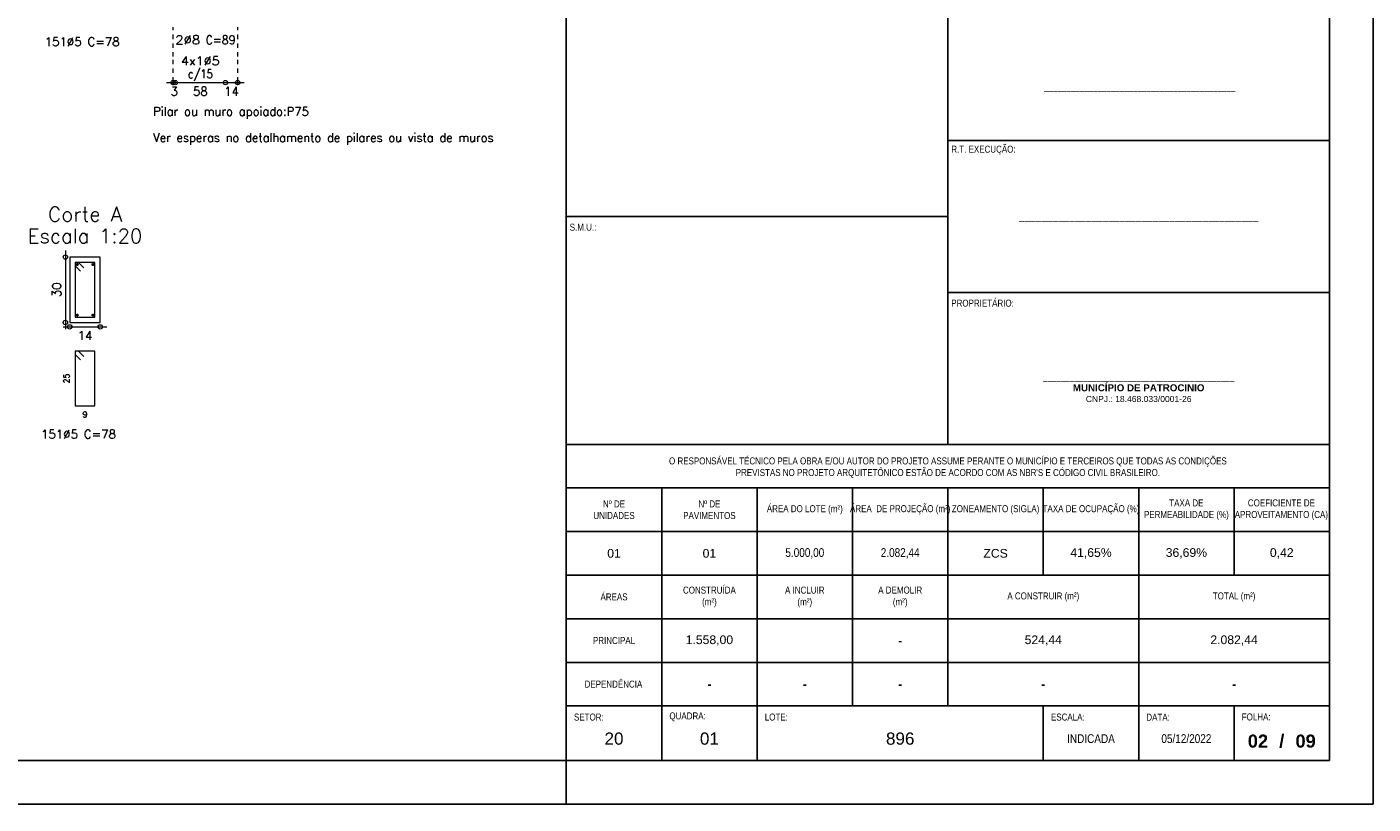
# Model space of a CAD drawing. Header units: millimetres. Extents: x -80 to 444, y 0 to 170.
# Tile 66 of 133: x 143 to 174, y 65 to 83. Entities that reach past the tile are written whole.
import ezdxf
from ezdxf.enums import TextEntityAlignment as Align

# ---------------------------------------------------------------- set-up
doc = ezdxf.new("R2010")
doc.units = ezdxf.units.MM
doc.linetypes.add('CYPE_PUNTO', pattern=[0.075, 0, -0.075])
for name, color, linetype, lineweight in [('ARM_DENTRO_VIGA', 4, 'Continuous', 15), ('ARM_ESTRIBOS', 3, 'Continuous', 0), ('ARM_TEXTOS', 3, 'Continuous', 0), ('COT_EST', 3, 'Continuous', 0), ('COT_LIN_APOIOS', 2, 'CYPE_PUNTO', 0), ('REF_ESCALA', 3, 'Continuous', 0), ('SEC_CONTORNOS', 2, 'Continuous', 9), ('SEC_DIM_VIGA', 3, 'Continuous', 0), ('TEXTO_REF_NOME', 3, 'Continuous', 0), ('TXT_COMP', 3, 'Continuous', 0), ('TXT_EST', 3, 'Continuous', 0)]:
    doc.layers.add(name, color=color, linetype=linetype, lineweight=lineweight)
doc.styles.add('CYPETXT', font='romans', dxfattribs={"height": 0.2})
doc.styles.add('FORMATO', font='technic_.ttf')
doc.styles.get("Standard").update_dxf_attribs({"font": 'arial.ttf'})

msp = doc.modelspace()

# ---------------------------------------------------------------- linework, layer by layer
at = {"color": 6}
for p, q in [((164.35, 73.25), (164.35, 83.7)), ((164.35, 78.475), (155.6, 78.475)), ((168.725, 66), (168.725, 67.25))]:
    msp.add_line(p, q, dxfattribs=at)
at = {"color": 1}
msp.add_line((155.6, 65), (155.6, 66), dxfattribs=at)
at = {"color": 2}
msp.add_lwpolyline([(90, 124.4), (90, 65), (174.1, 65), (174.1, 124.4)], close=True, dxfattribs=at)
at = {"color": 6}
for points in [[(92.5, 123.4), (92.5, 66), (173.1, 66), (173.1, 123.4)], [(155.6, 66), (155.6, 94.7), (173.1, 94.7), (173.1, 66)]]:
    msp.add_lwpolyline(points, close=True, dxfattribs=at)
for points in [[(164.35, 80.2167), (173.1, 80.2167)], [(164.35, 76.7333), (173.1, 76.7333)], [(155.6, 73.25), (173.1, 73.25)], [(155.6, 72.25), (173.1, 72.25)], [(155.6, 67.25), (173.1, 67.25)], [(157.7875, 67.25), (157.7875, 66)], [(159.975, 67.25), (159.975, 66)], [(166.5375, 67.25), (166.5375, 66)], [(170.9125, 67.25), (170.9125, 66)]]:
    msp.add_lwpolyline(points, dxfattribs=at)
at = {"color": 2}
for points in [[(157.7875, 72.25), (157.7875, 67.25)], [(159.975, 72.25), (159.975, 67.25)], [(162.1625, 72.25), (162.1625, 71.7144), (162.1625, 70.4771), (162.1625, 69.446), (162.1625, 67.25)], [(164.35, 72.25), (164.35, 67.25)], [(166.5375, 72.25), (166.5375, 70.25)], [(168.725, 72.25), (168.725, 67.25)], [(170.9125, 72.25), (170.9125, 70.25)], [(155.6, 71.25), (173.1, 71.25)], [(155.6, 70.25), (173.1, 70.25)], [(155.6, 69.25), (173.1, 69.25)], [(155.6, 68.25), (173.1, 68.25)]]:
    msp.add_lwpolyline(points, dxfattribs=at)
at = {"layer": 'ARM_DENTRO_VIGA'}
for p, q in [((144.3536, 77.3745), (144.4136, 77.3745)), ((144.3536, 77.3745), (144.4136, 77.3745)), ((144.3836, 77.4045), (144.3836, 77.3445)), ((144.3836, 77.4045), (144.3836, 77.3445)), ((144.7136, 77.3745), (144.7736, 77.3745)), ((144.7136, 77.3745), (144.7736, 77.3745)), ((144.7436, 77.4045), (144.7436, 77.3445)), ((144.7436, 77.4045), (144.7436, 77.3445)), ((144.3536, 76.2145), (144.4136, 76.2145)), ((144.3836, 76.2445), (144.3836, 76.1845)), ((144.7136, 76.2145), (144.7736, 76.2145)), ((144.7436, 76.2445), (144.7436, 76.1845))]:
    msp.add_line(p, q, dxfattribs=at)
for centre in [(144.3836, 77.3745), (144.3836, 77.3745), (144.7436, 77.3745), (144.7436, 77.3745), (144.3836, 76.2145), (144.7436, 76.2145)]:
    msp.add_circle(centre, 0.02, dxfattribs=at)
at = {"layer": 'ARM_ESTRIBOS'}
for points in [[(144.5361, 77.297), (144.4136, 77.4195), (144.3386, 77.4195), (144.3386, 76.1695), (144.7886, 76.1695), (144.7886, 77.4195), (144.3386, 77.4195), (144.3386, 77.3445), (144.4611, 77.222)], [(144.5361, 75.262), (144.4136, 75.3845), (144.3386, 75.3845), (144.3386, 74.1345), (144.7886, 74.1345), (144.7886, 75.3845), (144.3386, 75.3845), (144.3386, 75.3095), (144.4611, 75.187)]]:
    msp.add_lwpolyline(points, dxfattribs=at)
at = {"layer": 'COT_EST'}
msp.add_lwpolyline([(146.4338, 81.546), (146.6338, 81.546), (147.7838, 81.546), (148.2138, 81.546)], dxfattribs=at)
for centre in [(146.5838, 81.546), (146.6338, 81.546), (147.7838, 81.546), (148.0638, 81.546)]:
    msp.add_circle(centre, 0.05, dxfattribs=at)
at = {"layer": 'COT_LIN_APOIOS'}
for points in [[(146.5838, 81.486), (146.5838, 81.521), (146.5838, 81.571), (146.5838, 82.146), (146.5838, 82.816)], [(148.0638, 81.486), (148.0638, 81.521), (148.0638, 81.571), (148.0638, 82.146), (148.0638, 82.816)]]:
    msp.add_lwpolyline(points, dxfattribs=at)
at = {"layer": 'SEC_CONTORNOS'}
msp.add_lwpolyline([(144.2136, 77.5445), (144.2136, 76.0445), (144.9136, 76.0445), (144.9136, 77.5445), (144.2136, 77.5445)], close=True, dxfattribs=at)
at = {"layer": 'SEC_DIM_VIGA'}
for p, q in [((144.1136, 77.6945), (144.1136, 75.8945)), ((144.0636, 75.9445), (145.0636, 75.9445))]:
    msp.add_line(p, q, dxfattribs=at)
for centre in [(144.1136, 77.5445), (144.1136, 76.0445), (144.2136, 75.9445), (144.9136, 75.9445)]:
    msp.add_circle(centre, 0.05, dxfattribs=at)

# ---------------------------------------------------------------- texts
at = {"color": 2, "style": 'FORMATO'}
for s, insert, char_height, width, attachment_point in [('___________________________________________', (168.7512, 81.4333), 0.16, 8.75, 5), (' R.T. EXECUÇÃO:', (164.3762, 79.8901), 0.16, 11.0725, 7), (' S.M.U.:', (155.6262, 78.1484), 0.16, 6.6225, 7), ('___________________________________________', (168.725, 78.475), 0.2, 8.75, 5), (' PROPRIETÁRIO:', (164.3762, 76.4067), 0.16, 11.0725, 7), ('___________________________________________\\P{\\fArial|b1|i0|c0|p34;MUNICÍPIO DE PATROCINIO\\P\\fArial|b0|i0|c0|p34;\\H0.875x;CNPJ.: 18.468.033/0001-26}', (168.725, 74.5562), 0.16, 8.75, 5), ("O RESPONSÁVEL TÉCNICO PELA OBRA E/OU AUTOR DO PROJETO ASSUME PERANTE O MUNICÍPIO E TERCEIROS QUE TODAS AS CONDIÇÕES \\PPREVISTAS NO PROJETO ARQUITETÔNICO ESTÃO DE ACORDO COM AS NBR'S E CÓDIGO CIVIL BRASILEIRO.", (164.35, 72.7146), 0.16, 17.5, 5), ('Nº DE\\PUNIDADES', (156.6937, 71.75), 0.16, 2.1875, 5), ('Nº DE \\PPAVIMENTOS', (158.8812, 71.75), 0.16, 2.1875, 5), ('ÁREA DO LOTE (m²)', (161.0687, 71.75), 0.16, 1.718147, 5), ('ÁREA  DE PROJEÇÃO (m²)', (163.2562, 71.75), 0.16, 2.1875, 5), ('ZONEAMENTO (SIGLA)', (165.4437, 71.75), 0.16, 2.1875, 5), ('TAXA DE OCUPAÇÃO (%)', (167.6312, 71.75), 0.16, 2.1875, 5), ('TAXA DE PERMEABILIDADE (%)', (169.8187, 71.75), 0.16, 2.1875, 5), ('COEFICIENTE DE APROVEITAMENTO (CA)', (171.9974, 71.75), 0.16, 2.169772, 5), ('{\\fArial|b0|i0|c0|p34;01}', (156.6937, 70.75), 0.2, 2.1875, 5), ('{\\fArial|b0|i0|c0|p34;01}', (158.8812, 70.75), 0.2, 2.1875, 5), ('5.000,00', (161.0687, 70.75), 0.2, 2.1875, 5), ('2.082,44', (163.2562, 70.75), 0.2, 2.1875, 5), ('{\\fArial|b0|i0|c0|p34;ZCS}', (165.4437, 70.75), 0.2, 2.1875, 5), ('{\\fArial|b0|i0|c0|p34;41,65%}', (167.6312, 70.75), 0.2, 2.1875, 5), ('{\\fArial|b0|i0|c0|p34;36,69%}', (169.8187, 70.75), 0.2, 2.1875, 5), ('{\\fArial|b0|i0|c0|p34;0,42}', (172.0062, 70.75), 0.2, 2.1875, 5), ('ÁREAS', (156.6937, 69.75), 0.16, 2.1875, 5), ('CONSTRUÍDA \\P(m²)', (158.8812, 69.75), 0.16, 2.1875, 5), ('A INCLUIR \\P(m²)', (161.0687, 69.75), 0.16, 2.1875, 5), ('A DEMOLIR \\P(m²)', (163.2562, 69.75), 0.16, 2.1875, 5), ('A CONSTRUIR (m²)', (166.5375, 69.75), 0.16, 4.375, 5), ('TOTAL (m²)', (170.9125, 69.75), 0.16, 4.375, 5), ('PRINCIPAL', (156.6937, 68.75), 0.16, 2.1875, 5), ('{\\fArial|b0|i0|c0|p34;1.558,00}', (158.8812, 68.75), 0.2, 2.1875, 5), ('{\\fArial|b0|i0|c0|p34;524,44}', (166.5375, 68.75), 0.2, 2.1875, 5), ('{\\fArial|b0|i0|c0|p34;2.082,44}', (170.9125, 68.75), 0.2, 2.1875, 5), ('{\\fArial|b1|i0|c0|p34;-}', (163.2562, 68.75), 0.2, 2.1875, 5), ('DEPENDÊNCIA', (156.6806, 67.75), 0.16, 2.16125, 5), ('{\\fArial|b1|i0|c0|p34;-}', (158.8812, 67.75), 0.2, 2.1875, 5), ('{\\fArial|b1|i0|c0|p34;-}', (161.0687, 67.75), 0.2, 2.1875, 5), ('{\\fArial|b1|i0|c0|p34;-}', (163.2562, 67.75), 0.2, 2.1875, 5), ('{\\fArial|b1|i0|c0|p34;-}', (166.5375, 67.75), 0.2, 4.375, 5), ('{\\fArial|b1|i0|c0|p34;-}', (170.9125, 67.75), 0.2, 4.375, 5), (' SETOR:', (155.725, 66.9948), 0.16, 2.1725, 4), (' QUADRA:', (157.9125, 67), 0.16, 2.1725, 4), (' LOTE:', (160.1, 66.9948), 0.16, 6.5625, 4), (' ESCALA:', (166.6625, 66.9948), 0.16, 2.1725, 4), (' DATA:', (168.85, 66.9919), 0.16, 2.1725, 4), (' FOLHA:', (171.0375, 66.9971), 0.16, 2.1875, 4)]:
    msp.add_mtext(s, dxfattribs=dict(at, insert=insert, char_height=char_height, width=width, attachment_point=attachment_point))
at = {"color": 3, "attachment_point": 5, "style": 'FORMATO'}
for s, insert, char_height, width in [('{\\fArial|b0|i0|c0|p34;20}', (156.6937, 66.5), 0.28, 2.1875), ('{\\fArial|b0|i0|c0|p34;01}', (158.8812, 66.5), 0.28, 2.1875), ('{\\fArial|b0|i0|c0|p34;896}', (163.2562, 66.5), 0.28, 6.5625), ('INDICADA', (167.6312, 66.5), 0.2, 2.1875), ('05/12/2022', (169.8187, 66.5), 0.2, 2.1875)]:
    msp.add_mtext(s, dxfattribs=dict(at, insert=insert, char_height=char_height, width=width))
at = {"color": 3, "char_height": 0.3, "attachment_point": 5}
for s, insert, width in [('{\\fArial|b1|i0|c0|p34;02}', (171.4594, 66.442), 1.09375), ('{\\fArial|b1|i0|c0|p34;/}', (172.0062, 66.442), 2.1875), ('{\\fArial|b1|i0|c0|p34;09}', (172.5531, 66.442), 1.09375)]:
    msp.add_mtext(s, dxfattribs=dict(at, insert=insert, width=width))
at = {"layer": 'ARM_ESTRIBOS', "style": 'CYPETXT', "width": 0.883235}
for p, p2 in [((143.6396, 82.3845), (145.3556, 82.3845)), ((143.5556, 73.3845), (145.2716, 73.3845))]:
    msp.add_text('151%%c5 C=78', height=0.2, dxfattribs=at).set_placement(p, p2, align=Align.FIT)
at = {"layer": 'ARM_TEXTOS', "style": 'CYPETXT', "width": 1.06875}
msp.add_text('2%%c8', height=0.2, dxfattribs=at).set_placement((146.6338, 82.426), (147.2038, 82.426), align=Align.FIT)
at = {"layer": 'COT_EST', "style": 'CYPETXT'}
for s, width, p, p2 in [('3', 1.037647, (146.5248, 81.246), (146.6928, 81.246)), ('58', 0.953514, (147.0408, 81.246), (147.3768, 81.246)), ('14', 0.928421, (147.7558, 81.246), (148.0918, 81.246))]:
    msp.add_text(s, height=0.2, dxfattribs=dict(at, width=width)).set_placement(p, p2, align=Align.FIT)
at = {"layer": 'REF_ESCALA', "style": 'CYPETXT'}
for s, width, p, p2 in [('Pilar ou muro apoiado:P75', 0.85, (146.1258, 80.786), (149.6958, 80.786)), ('Ver esperas no detalhamento de pilares ou vista de muros', 0.827909, (146.1258, 80.186), (153.9318, 80.186))]:
    msp.add_text(s, height=0.2, dxfattribs=dict(at, width=width)).set_placement(p, p2, align=Align.FIT)
at = {"layer": 'SEC_DIM_VIGA', "style": 'CYPETXT', "width": 0.953514}
for s, height, p, p2 in [('30', 0.2, (144.0136, 76.6265), (144.0136, 76.9625)), ('25', 0.13333, (144.2053, 74.6475), (144.2053, 74.8715))]:
    msp.add_text(s, height=height, rotation=90, dxfattribs=at).set_placement(p, p2, align=Align.FIT)
at = {"layer": 'SEC_DIM_VIGA', "style": 'CYPETXT'}
for s, height, width, p, p2 in [('14', 0.2, 0.928421, (144.3956, 75.6445), (144.7316, 75.6445)), ('9', 0.1333, 1.1025, (144.5076, 73.8678), (144.6196, 73.8678))]:
    msp.add_text(s, height=height, dxfattribs=dict(at, width=width)).set_placement(p, p2, align=Align.FIT)
at = {"layer": 'TEXTO_REF_NOME', "style": 'CYPETXT'}
for s, height, width, p, p2 in [('Corte A', 0.33333, 0.885124, (143.7136, 78.3612), (145.4136, 78.3612)), ('Escala 1:20', 0.333333, 0.879654, (143.2511, 77.8612), (145.8761, 77.8612))]:
    msp.add_text(s, height=height, dxfattribs=dict(at, width=width)).set_placement(p, p2, align=Align.FIT)
at = {"layer": 'TXT_COMP', "style": 'CYPETXT', "width": 0.817788}
msp.add_text(' C=89', height=0.2, dxfattribs=at).set_placement((147.2038, 82.426), (148.0138, 82.426), align=Align.FIT)
at = {"layer": 'TXT_EST', "style": 'CYPETXT'}
for s, width, p, p2 in [('4x1%%c5', 0.999194, (146.7663, 81.946), (147.6513, 81.946)), ('c/15', 0.777273, (146.9238, 81.646), (147.4938, 81.646))]:
    msp.add_text(s, height=0.2, dxfattribs=dict(at, width=width)).set_placement(p, p2, align=Align.FIT)

doc.saveas('drawing.dxf')
